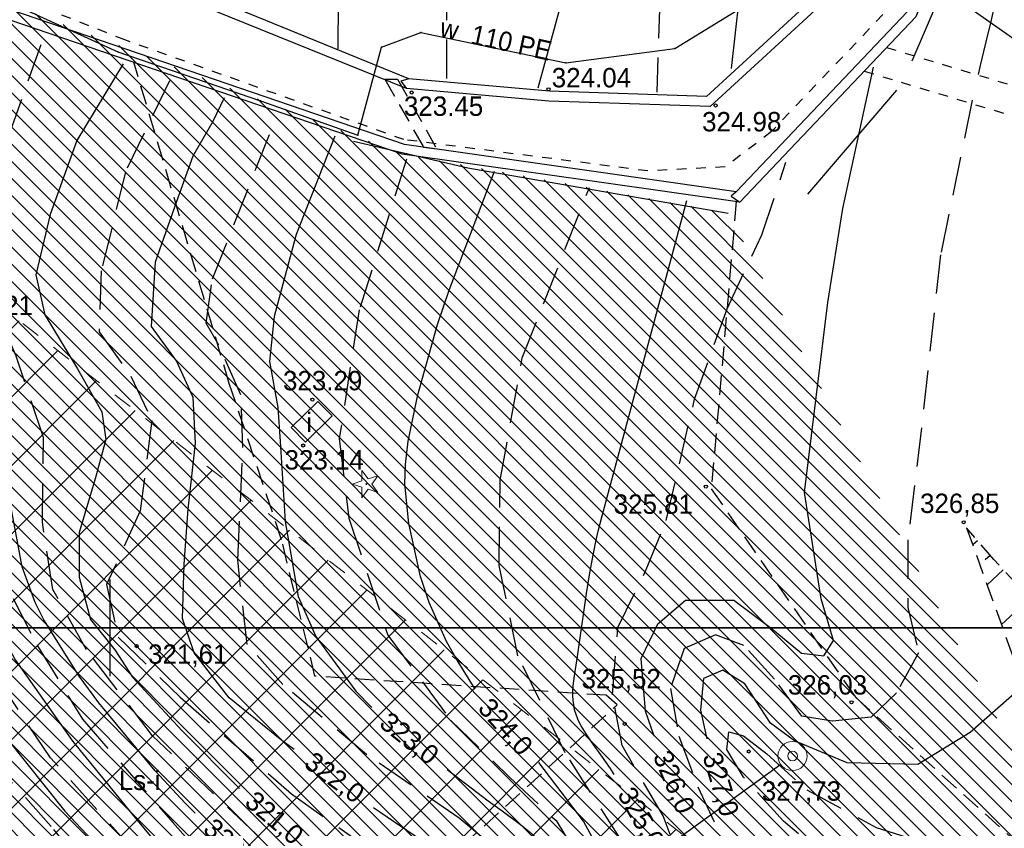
# Model space of a CAD drawing. Extents: x 4615668 to 9294084, y 5331114 to 10688993.
# Tile 67 of 181: x 4655690 to 4655741, y 5335053 to 5335094. Entities that reach past the tile are written whole.
import ezdxf
from ezdxf.enums import TextEntityAlignment as Align

# ---------------------------------------------------------------- set-up
doc = ezdxf.new("R2010")
doc.units = 0
doc.header["$MEASUREMENT"] = 0
for name, pattern in [('BUIB05', [1, 0.5, -0.5]), ('DROGA', [1, 0.5, -0.5]), ('PRZEPUST', [1.5, 1, -0.5]), ('SKARPA1', [1.5, 1, -0.5]), ('UZYTEK', [1.5, 1, -0.5]), ('WARSTWICA', [3, 2, -1])]:
    doc.linetypes.add(name, pattern=pattern)
for name, color, linetype in [('10', 7, 'Continuous'), ('13', 7, 'Continuous'), ('14', 7, 'Continuous'), ('17', 7, 'Continuous'), ('19', 7, 'Continuous'), ('23', 7, 'Continuous'), ('25', 7, 'Continuous'), ('26', 7, 'Continuous'), ('45', 7, 'Continuous'), ('47', 7, 'Continuous'), ('50', 7, 'Continuous'), ('51', 7, 'Continuous'), ('52', 7, 'Continuous'), ('60', 7, 'Continuous'), ('9', 7, 'Continuous'), ('SZZPZ_922', 7, 'Continuous'), ('UWWPA_907', 7, 'Continuous')]:
    doc.layers.add(name, color=color, linetype=linetype)
doc.layers.add('hatch', color=253, linetype='Continuous', lineweight=0)
doc.styles.add('txt', font='TXT', dxfattribs={"height": 0.2})

# ---------------------------------------------------------------- blocks, each defined once
blk = doc.blocks.new('*M2220')
at = {"layer": '60', "color": 7, "linetype": 'Continuous'}
blk.add_line((350, 0), (350, 2.5), dxfattribs=at)
blk.add_lwpolyline([(0, 0), (0, 250), (400, 250), (400, 0)], close=True, dxfattribs=at)
blk = doc.blocks.new('*M2222')
at = {"layer": '60', "color": 7, "linetype": 'Continuous'}
blk.add_line((350, 247.5), (350, 250), dxfattribs=at)
blk.add_lwpolyline([(0, 0), (0, 250), (400, 250), (400, 0)], close=True, dxfattribs=at)
blk = doc.blocks.new('SB')
at = {"layer": 'UWWPA_907', "color": 7, "linetype": 'Continuous', "lineweight": 13}
for radius in [0.75, 0.25]:
    blk.add_circle((0, 0), radius, dxfattribs=at)
blk = doc.blocks.new('WYS')
at = {"layer": '52', "color": 67, "linetype": 'Continuous'}
blk.add_circle((0, 0), 0.08, dxfattribs=at)
blk = doc.blocks.new('DI')
at = {"layer": 'SZZPZ_922', "color": 7, "linetype": 'Continuous', "lineweight": 13}
for p, q in [((-0.227, 0.699), (0.087, 0.267)), ((-0.227, 0.164), (-0.227, 0.699)), ((-0.736, -0.001), (-0.227, 0.164)), ((0.087, 0.267), (0.595, 0.431)), ((0.595, 0.431), (0.281, -0.001)), ((-0.227, -0.166), (-0.736, -0.001)), ((-0.227, -0.702), (-0.227, -0.166)), ((0.087, -0.268), (-0.227, -0.702)), ((0.595, -0.434), (0.087, -0.268)), ((0.281, -0.001), (0.595, -0.434))]:
    blk.add_line(p, q, dxfattribs=at)
blk.add_circle((0, 0), 0.0203, dxfattribs=at)
blk = doc.blocks.new('*M2269')
at = {"layer": '25', "color": 165, "linetype": 'Continuous'}
blk.add_lwpolyline([(-1.835, -130.789), (3.195, -132.559), (4.415, -128.029), (6.435, -127.279), (13.915, -128.829), (19.545, -128.089), (24.245, -125.199), (29.505, -119.869), (34.415, -110.209), (38.365, -102.069), (43.305, -98.049)], dxfattribs=at)
blk.add_lwpolyline([(-1.835, -130.789), (3.195, -132.559), (4.415, -128.029), (6.435, -127.279), (13.915, -128.829), (19.545, -128.089), (24.245, -125.199), (29.505, -119.869), (34.415, -110.209), (38.365, -102.069), (43.305, -98.049)], dxfattribs=at)
for p in [(43.305, -98.049), (38.365, -102.069), (34.415, -110.209), (29.505, -119.869), (24.245, -125.199), (6.435, -127.279), (4.415, -128.029), (19.545, -128.089), (13.915, -128.829), (-1.835, -130.789), (3.195, -132.559)]:
    blk.add_point(p, dxfattribs=at)

msp = doc.modelspace()

# ---------------------------------------------------------------- hatches: boundary and pattern name
at = {"layer": 'hatch', "lineweight": 0, "ltscale": 20}
h = msp.add_hatch(dxfattribs=at)
h.set_pattern_fill('ANSI31', color=3, scale=5, angle=90)
h.set_pattern_definition([(135, (-11889.38753, -1756.1574), (-0.44194173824, -0.44194173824), [])])
h.paths.add_polyline_path([(4655588.854, 5335106.349), (4655610.799, 5335092.928), (4655619.826, 5335105.313), (4655679.3, 5335063.025), (4655675.327, 5335047.976), (4655665.409, 5335034.833), (4655687.601, 5335024.333), (4655665.162, 5335010.881), (4655660.44, 5335018.722), (4655662.201, 5335023.441), (4655659.892, 5335034.977), (4655638.385, 5335008.562), (4655616.894, 5335004.668), (4655615.082, 5335002.357), (4655641.603, 5335003.489), (4655662.829, 5335002.048), (4655672.968, 5335007.291), (4655703.279, 5335014.289), (4655716.801, 5335015.212), (4655741.269, 5335020.258), (4655757.915, 5335026.021), (4655726.837, 5335084.415), (4655710.028, 5335087.457), (4655682.401, 5335098.021), (4655634.828, 5335133.012), (4655626.983, 5335138.104), (4655613.086, 5335142.87)])
at = {"layer": 'hatch', "lineweight": 0}
h = msp.add_hatch(dxfattribs=at)
h.set_pattern_fill('ANSI31', color=160, scale=20)
h.set_pattern_definition([(45, (-11889.3875, -1756.1574), (-1.767766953, 1.767766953), [])])
h.paths.add_polyline_path([(4655585.345, 5335100.489), (4655609.825, 5335141.174), (4655724.52, 5335052.343), (4655757.949, 5335025.923), (4655741.269, 5335020.258), (4655716.277, 5335015.104), (4655702.906, 5335013.9), (4655672.968, 5335007.246), (4655662.829, 5335002.048), (4655641.397, 5335003.503), (4655600.675, 5335001.373), (4655590.095, 5334999.07), (4655563.772, 5335009.583), (4655603.239, 5335036.519), (4655603.01, 5335091.868)])

# ---------------------------------------------------------------- linework, layer by layer
at = {"color": 97, "linetype": 'DROGA'}
msp.add_line((4655733.854, 5335091.732), (4655743.076, 5335088.95), dxfattribs=at)
at = {"color": 97, "linetype": 'Continuous'}
msp.add_line((4655730.947, 5335085.395), (4655735.547, 5335090.745), dxfattribs=at)
at = {"color": 94, "linetype": 'BUIB05', "lineweight": 0, "ltscale": 2}
msp.add_lwpolyline([(4655585.345, 5335100.489), (4655609.825, 5335141.174), (4655724.52, 5335052.343), (4655757.949, 5335025.923), (4655741.269, 5335020.258), (4655716.277, 5335015.104), (4655702.906, 5335013.9), (4655672.968, 5335007.246), (4655662.829, 5335002.048), (4655641.397, 5335003.503), (4655600.675, 5335001.373), (4655590.095, 5334999.07), (4655563.772, 5335009.583), (4655603.239, 5335036.519), (4655603.01, 5335091.868)], close=True, dxfattribs=at)
at = {"color": 97, "linetype": 'Continuous'}
for points in [[(4655736.337, 5335092.255), (4655746.467, 5335115.855), (4655750.027, 5335118.865), (4655752.887, 5335119.295), (4655755.92, 5335118.191), (4655772.227, 5335105.035), (4655772.627, 5335098.545), (4655770.597, 5335092.275), (4655764.658, 5335083.789)], [(4655707.527, 5335088.115), (4655713.407, 5335086.745), (4655726.837, 5335084.415)]]:
    msp.add_lwpolyline(points, dxfattribs=at)
at = {"color": 97, "linetype": 'DROGA'}
msp.add_lwpolyline([(4655735.011, 5335092.95), (4655743.451, 5335090.403), (4655746.991, 5335091.633)], dxfattribs=at)
at = {"layer": '13', "color": 7, "linetype": 'Continuous'}
msp.add_lwpolyline([(4655705.047, 5335072.602), (4655706.414, 5335073.955), (4655705.674, 5335074.703), (4655704.306, 5335073.35)], close=True, dxfattribs=at)
at = {"layer": '17', "color": 97, "linetype": 'DROGA'}
msp.add_lwpolyline([(4655742.29, 5335110.388), (4655735.502, 5335095.371), (4655729.074, 5335088.611), (4655726.69, 5335086.792), (4655722.698, 5335086.584), (4655710.12, 5335088.198), (4655695.731, 5335093.341), (4655688.749, 5335096.084), (4655674.627, 5335105.411), (4655664.576, 5335112.528), (4655652.016, 5335120.973), (4655638.349, 5335131.564), (4655627.271, 5335139.295), (4655621.424, 5335142.302), (4655617.537, 5335143.81), (4655613.234, 5335144.486), (4655609.451, 5335142.666), (4655606.041, 5335137.648)], dxfattribs=at)
at = {"layer": '19', "color": 7, "linetype": 'Continuous'}
for p, q in [((4655709.133, 5335091.317), (4655709.796, 5335091.317)), ((4655711.121, 5335087.813), (4655711.814, 5335087.722))]:
    msp.add_line(p, q, dxfattribs=at)
at = {"layer": '19', "color": 172, "linetype": 'PRZEPUST'}
for p, q in [((4655709.133, 5335091.317), (4655711.121, 5335087.813)), ((4655709.796, 5335091.317), (4655711.814, 5335087.722))]:
    msp.add_line(p, q, dxfattribs=at)
at = {"layer": '23', "color": 40, "linetype": 'Continuous'}
msp.add_lwpolyline([(4655703.522, 5335124.573), (4655714.395, 5335116.982), (4655737.711, 5335096.128), (4655744.902, 5335091.063), (4655752.726, 5335085.561)], dxfattribs=at)
at = {"layer": '25', "color": 165, "linetype": 'Continuous'}
for points in [[(4655589.805, 5335149.53), (4655591.457, 5335149.195), (4655600.637, 5335147.795), (4655606.747, 5335146.325), (4655612.277, 5335144.505), (4655616.267, 5335142.725), (4655620.817, 5335141.465), (4655625.887, 5335138.815), (4655641.927, 5335128.405), (4655652.327, 5335121.145), (4655664.957, 5335111.795), (4655674.887, 5335104.485), (4655681.767, 5335099.635), (4655688.977, 5335095.645), (4655695.367, 5335092.725), (4655702.717, 5335090.205)], [(4655590.166, 5335149.457), (4655591.457, 5335149.195), (4655600.637, 5335147.795), (4655606.747, 5335146.325), (4655612.277, 5335144.505), (4655616.267, 5335142.725), (4655620.817, 5335141.465), (4655625.887, 5335138.815), (4655641.927, 5335128.405), (4655652.327, 5335121.145), (4655664.957, 5335111.795), (4655674.887, 5335104.485), (4655681.767, 5335099.635), (4655688.977, 5335095.645), (4655695.367, 5335092.725), (4655702.717, 5335090.205)], [(4655729.553, 5335055.974), (4655714.455, 5335045.08), (4655707.878, 5335040.608), (4655694.548, 5335031.238)]]:
    msp.add_lwpolyline(points, dxfattribs=at)
for p in [(4655695.367, 5335092.725), (4655702.717, 5335090.205)]:
    msp.add_point(p, dxfattribs=at)
at = {"layer": '45', "color": 219, "linetype": 'Continuous'}
for points in [[(4655788.318, 5335087.177), (4655785.963, 5335092.852), (4655785.059, 5335094.103), (4655775.354, 5335103.008), (4655764.978, 5335112.567), (4655762.183, 5335115.231), (4655760.796, 5335116.01), (4655753.13, 5335120.527), (4655752.238, 5335120.464), (4655747.343, 5335118.661), (4655746.478, 5335117.973), (4655744.633, 5335114.25), (4655742.29, 5335110.388), (4655736.083, 5335094.805), (4655727.259, 5335085.511), (4655710.146, 5335087.945), (4655682.639, 5335097.359), (4655658.142, 5335115.559), (4655640.805, 5335129.446), (4655627.317, 5335138.972), (4655612.96, 5335143.544), (4655609.494, 5335141.756), (4655596.704, 5335123.432), (4655592.654, 5335117.608)], [(4655787.856, 5335086.985), (4655785.523, 5335092.606), (4655784.683, 5335093.769), (4655775.016, 5335102.64), (4655764.636, 5335112.203), (4655761.883, 5335114.825), (4655760.546, 5335115.576), (4655753.01, 5335120.017), (4655752.344, 5335119.97), (4655747.591, 5335118.219), (4655746.876, 5335117.651), (4655745.071, 5335114.008), (4655742.74, 5335110.164), (4655736.511, 5335094.531), (4655727.443, 5335084.979), (4655710.028, 5335087.457), (4655682.403, 5335096.911), (4655657.836, 5335115.163), (4655640.505, 5335129.046), (4655627.091, 5335138.52), (4655613.006, 5335143.004), (4655609.834, 5335141.368), (4655597.114, 5335123.146), (4655593.012, 5335117.248)], [(4655739.629, 5335111.644), (4655732.536, 5335097.159), (4655731.565, 5335095.799), (4655725.722, 5335090.421), (4655717.622, 5335090.69), (4655710.366, 5335091.334), (4655691.615, 5335098.992), (4655693.427, 5335105.67), (4655694.32, 5335118.312), (4655695.187, 5335122.271)], [(4655740.079, 5335111.424), (4655732.966, 5335096.901), (4655731.941, 5335095.467), (4655725.91, 5335089.915), (4655717.592, 5335090.19), (4655710.246, 5335090.842), (4655691.064, 5335098.597), (4655690.508, 5335098.546)], [(4655710.366, 5335091.334), (4655709.957, 5335091.206), (4655710.246, 5335090.842)], [(4655727.259, 5335085.511), (4655727.001, 5335085.287), (4655727.443, 5335084.979)]]:
    msp.add_lwpolyline(points, dxfattribs=at)
at = {"layer": '50', "color": 216, "linetype": 'Continuous'}
for points in [[(4655706.721, 5335092.876), (4655706.775, 5335100.347), (4655706.802, 5335102.441), (4655706.857, 5335105.232), (4655706.883, 5335106.628), (4655706.992, 5335115.157), (4655707.022, 5335116.364), (4655707.046, 5335116.967), (4655707.096, 5335117.873), (4655707.201, 5335119.23), (4655707.294, 5335120.132), (4655707.348, 5335120.582), (4655707.44, 5335121.255), (4655707.581, 5335122.15), (4655707.661, 5335122.595), (4655707.793, 5335123.261), (4655708.018, 5335124.253), (4655708.839, 5335127.583)], [(4655717.036, 5335090.865), (4655718.261, 5335095.321), (4655718.41, 5335095.925), (4655718.494, 5335096.331), (4655718.627, 5335097.151), (4655718.678, 5335097.564), (4655718.757, 5335098.393), (4655718.809, 5335099.226), (4655718.866, 5335100.889), (4655718.902, 5335102.523), (4655718.911, 5335103.341), (4655718.909, 5335104.569), (4655718.877, 5335105.797), (4655718.847, 5335106.41), (4655718.791, 5335107.225), (4655718.755, 5335107.632), (4655718.691, 5335108.241), (4655718.568, 5335109.151), (4655717.683, 5335114.857)], [(4655670.729, 5335092.196), (4655671.285, 5335090.864), (4655673.896, 5335084.741), (4655676.909, 5335078.416), (4655679.985, 5335074.292), (4655681.472, 5335071.714), (4655684.256, 5335068.51), (4655684.806, 5335067.363), (4655686.172, 5335063.657), (4655686.935, 5335062.126), (4655689.585, 5335057.394), (4655692.638, 5335053.567), (4655696.333, 5335049.66), (4655698.449, 5335046.738), (4655700.859, 5335041.904), (4655702.385, 5335038.157), (4655703.466, 5335033.592), (4655703.989, 5335031.376)], [(4655695.635, 5335092.116), (4655693.246, 5335088.153), (4655691.868, 5335084.344), (4655691.136, 5335081.228), (4655691.595, 5335079.17), (4655693.28, 5335076.374), (4655694.536, 5335074.162), (4655694.75, 5335072.737), (4655694.198, 5335070.71), (4655693.371, 5335067.945), (4655693.371, 5335065.641), (4655693.953, 5335063.46), (4655695.209, 5335061.894), (4655696.129, 5335060.473), (4655698.672, 5335057.739), (4655701.645, 5335054.735)], [(4655723.028, 5335057.433), (4655722.57, 5335058.721), (4655722.356, 5335061.439), (4655723.212, 5335063.228), (4655724.639, 5335064.444), (4655727.135, 5335064.444), (4655729.061, 5335063.013), (4655730.63, 5335061.725), (4655731.772, 5335061.582), (4655732.271, 5335062.369), (4655731.629, 5335064.516), (4655730.77, 5335069.995), (4655731.982, 5335079.797), (4655732.748, 5335084.646), (4655734.332, 5335091.928)], [(4655704.458, 5335056.752), (4655703.83, 5335057.22), (4655701.113, 5335059.423), (4655699.305, 5335061.727), (4655698.693, 5335063.508), (4655698.785, 5335066.304), (4655698.998, 5335069.138), (4655699.365, 5335072.548), (4655699.244, 5335074.909), (4655698.385, 5335076.787), (4655697.099, 5335078.569), (4655697.313, 5335081.9), (4655698.385, 5335084.972), (4655699.243, 5335087.368), (4655700.284, 5335089.149), (4655700.866, 5335090.378)], [(4655716.757, 5335014.837), (4655717.039, 5335017.214), (4655716.717, 5335020.96), (4655715.592, 5335024.773), (4655713.383, 5335030.01), (4655711.254, 5335034.924), (4655709.009, 5335038.411), (4655705.434, 5335042.399), (4655701.698, 5335046.347), (4655699.334, 5335049.548), (4655696.12, 5335053.415), (4655693.067, 5335057.161), (4655690.054, 5335061.431), (4655688.053, 5335065.075), (4655687.129, 5335067.975), (4655685.201, 5335071.56), (4655682.315, 5335077.79), (4655679.744, 5335084.397), (4655677.585, 5335090.231)], [(4655706.552, 5335088.381), (4655704.561, 5335083.312), (4655703.428, 5335079.073), (4655703.185, 5335076.753), (4655703.614, 5335074.388), (4655703.737, 5335072.637), (4655703.986, 5335068.502), (4655704.66, 5335064.632), (4655705.579, 5335062.574), (4655707.632, 5335059.764), (4655708.47, 5335058.924)], [(4655713.792, 5335059.869), (4655712.857, 5335061.356), (4655712.319, 5335062.317), (4655711.417, 5335064.336), (4655710.967, 5335065.673), (4655710.377, 5335068.413), (4655710.163, 5335070.443), (4655710.193, 5335071.455), (4655710.336, 5335072.656), (4655710.836, 5335075.037), (4655711.851, 5335078.662), (4655712.458, 5335080.436), (4655714.784, 5335086.569)], [(4655742.181, 5335060.133), (4655739.328, 5335057.629), (4655736.617, 5335055.983), (4655732.98, 5335056.055), (4655730.269, 5335057.2), (4655729.016, 5335058.1), (4655727.701, 5335060.133), (4655726.56, 5335060.848), (4655725.561, 5335060.419), (4655725.419, 5335058.773), (4655725.735, 5335057.303)], [(4655727.305, 5335014.119), (4655726.907, 5335016.792), (4655727.091, 5335019.802), (4655727.551, 5335023.949), (4655727.856, 5335027.124), (4655727.979, 5335030.442), (4655727.55, 5335034.036), (4655726.968, 5335036.536), (4655726.325, 5335038.441), (4655725.529, 5335040.53), (4655724.242, 5335043.264), (4655722.652, 5335046.418), (4655720.844, 5335050.35), (4655719.374, 5335053.053), (4655717.083, 5335056.072)], [(4655712.356, 5335055.719), (4655714.463, 5335054.112), (4655715.18, 5335053.584), (4655716.136, 5335052.882), (4655716.599, 5335052.511), (4655717.045, 5335052.116), (4655717.259, 5335051.907), (4655717.567, 5335051.574), (4655717.836, 5335051.236), (4655718, 5335051.002), (4655718.102, 5335050.842), (4655718.294, 5335050.515), (4655718.428, 5335050.265), (4655718.676, 5335049.753), (4655719.138, 5335048.712), (4655719.375, 5335048.195), (4655720.784, 5335045.246), (4655722.59, 5335041.541), (4655723.299, 5335040.163), (4655723.509, 5335039.693), (4655723.601, 5335039.452), (4655723.726, 5335039.099)], [(4655718.556, 5335042.144), (4655717.352, 5335045.074), (4655717.033, 5335045.808), (4655716.862, 5335046.168), (4655716.589, 5335046.702), (4655716.295, 5335047.225), (4655716.139, 5335047.483), (4655715.809, 5335047.989), (4655715.635, 5335048.238), (4655715.361, 5335048.606), (4655715.151, 5335048.865), (4655715.006, 5335049.031), (4655714.705, 5335049.349), (4655714.549, 5335049.502), (4655714.227, 5335049.795), (4655713.893, 5335050.074), (4655713.665, 5335050.252), (4655713.195, 5335050.594), (4655711.645, 5335051.647), (4655709.573, 5335053.036), (4655708.551, 5335053.75)]]:
    msp.add_lwpolyline(points, dxfattribs=at)
at = {"layer": '50', "color": 245, "linetype": 'WARSTWICA'}
for points in [[(4655712.326, 5335091.356), (4655712.326, 5335100.913), (4655712.318, 5335102.136), (4655712.264, 5335104.58), (4655712.209, 5335106.209), (4655712.082, 5335109.467), (4655712, 5335111.91), (4655711.859, 5335117.39), (4655711.805, 5335120.129), (4655711.802, 5335120.456), (4655711.811, 5335121.109), (4655711.839, 5335121.762), (4655711.867, 5335122.197), (4655711.942, 5335123.066)], [(4655700.277, 5335032.432), (4655698.75, 5335039.097), (4655697.204, 5335045.373), (4655695.235, 5335048.758), (4655691.931, 5335052.778), (4655688.561, 5335056.555), (4655686.312, 5335060.716), (4655684.554, 5335064.524), (4655683.359, 5335067.485), (4655681.601, 5335069.742), (4655678.719, 5335073.55), (4655675.137, 5335078.737), (4655672.044, 5335083.18), (4655669.302, 5335088.539), (4655666.565, 5335095.421), (4655663.542, 5335103.178), (4655658.902, 5335114.319)], [(4655744.448, 5335112.949), (4655742.171, 5335101.964), (4655742.093, 5335101.594), (4655742.041, 5335101.347), (4655741.934, 5335100.854), (4655741.879, 5335100.607), (4655741.769, 5335100.115), (4655741.657, 5335099.623), (4655741.582, 5335099.295), (4655741.428, 5335098.64), (4655741.312, 5335098.148), (4655741.076, 5335097.167), (4655740.599, 5335095.205), (4655740.361, 5335094.224), (4655740.126, 5335093.242), (4655740.01, 5335092.751), (4655739.839, 5335092.013), (4655739.735, 5335091.56)], [(4655711.246, 5335014.803), (4655710.595, 5335020.567), (4655709.24, 5335027.527), (4655707.017, 5335033.727), (4655703.818, 5335040.035), (4655701.494, 5335044.736), (4655699.759, 5335047.618), (4655696.289, 5335051.425), (4655691.897, 5335056.319), (4655689.464, 5335059.94), (4655686.537, 5335065.215), (4655685.127, 5335069.837), (4655681.393, 5335075.583), (4655678.194, 5335081.619), (4655674.245, 5335091.321), (4655671.263, 5335099.043), (4655667.852, 5335107.678)], [(4655723.448, 5335106.468), (4655723.443, 5335106.285), (4655723.434, 5335105.918), (4655723.427, 5335105.552), (4655723.416, 5335104.818), (4655723.413, 5335104.582), (4655723.41, 5335104.109), (4655723.411, 5335103.635), (4655723.412, 5335103.32), (4655723.418, 5335102.689), (4655723.426, 5335102.058), (4655723.436, 5335101.217), (4655723.44, 5335100.796), (4655723.442, 5335100.376), (4655723.442, 5335100.166), (4655723.442, 5335099.85), (4655723.439, 5335099.43), (4655723.436, 5335099.219), (4655723.43, 5335098.904), (4655723.422, 5335098.589), (4655723.417, 5335098.431), (4655723.156, 5335090.642)], [(4655679.672, 5335098.218), (4655683.126, 5335084.153), (4655684.71, 5335078.735), (4655687.041, 5335071.774), (4655688.614, 5335067.206), (4655691.216, 5335062.095), (4655693.54, 5335058.314), (4655698.202, 5335052.985), (4655703.299, 5335047.221), (4655705.561, 5335045.063), (4655709.085, 5335042.833), (4655710.928, 5335042.289)], [(4655712.342, 5335044.512), (4655706.975, 5335047.993), (4655702.475, 5335052.397), (4655697.161, 5335057.455), (4655693.752, 5335061.895), (4655692.017, 5335064.994), (4655691.475, 5335068.475), (4655691.53, 5335072.842), (4655690.12, 5335077.03), (4655688.823, 5335080.143), (4655688.877, 5335084.384), (4655689.741, 5335088.395), (4655691.584, 5335093.615)], [(4655698.036, 5335091.223), (4655695.759, 5335086.546), (4655694.512, 5335081.434), (4655694.403, 5335078.28), (4655696.03, 5335075.996), (4655697.114, 5335073.712), (4655696.52, 5335069.052), (4655694.789, 5335065.262), (4655695.385, 5335062.543), (4655698.584, 5335059.443), (4655704.32, 5335054.458), (4655711.314, 5335049.509), (4655713.971, 5335047.769), (4655715.434, 5335045.268), (4655716.085, 5335043.691)], [(4655739.424, 5335090.231), (4655737.79, 5335082.253), (4655736.815, 5335073.335), (4655736.113, 5335067.558), (4655736.113, 5335064.077), (4655736.655, 5335061.739), (4655735.516, 5335059.673), (4655734.215, 5335058.422), (4655732.209, 5335058.204), (4655730.637, 5335058.476), (4655729.227, 5335060.379), (4655727.655, 5335062.12), (4655726.191, 5335062.663), (4655724.564, 5335061.956), (4655723.86, 5335059.89), (4655724.293, 5335057.443), (4655725.269, 5335054.833), (4655726.733, 5335051.733)], [(4655721.16, 5335040.763), (4655718.395, 5335047.071), (4655716.389, 5335050.333), (4655712.973, 5335053.216), (4655708.202, 5335056.478), (4655703.876, 5335060.105), (4655702.033, 5335062.172), (4655701.545, 5335066.522), (4655701.816, 5335072.318), (4655701.708, 5335075.037), (4655700.569, 5335077.593), (4655699.919, 5335078.735), (4655700.244, 5335081.019), (4655703.549, 5335089.377)], [(4655710.255, 5335087.198), (4655707.815, 5335079.422), (4655706.785, 5335072.788), (4655707.284, 5335068.687), (4655709.29, 5335062.651), (4655712.543, 5335058.247), (4655715.579, 5335055.31), (4655717.964, 5335053.081), (4655720.024, 5335049.734), (4655722.843, 5335043.752), (4655725.066, 5335038.206), (4655726.584, 5335032.791), (4655726.963, 5335029.148), (4655726.746, 5335024.852), (4655725.884, 5335020.263), (4655725.179, 5335016.783), (4655725.342, 5335014.662)], [(4655733.728, 5335012.654), (4655732.264, 5335017.766), (4655731.939, 5335022.497), (4655731.72, 5335026.052), (4655731.937, 5335031.816), (4655731.882, 5335036.765), (4655730.798, 5335039.321), (4655728.033, 5335042.91), (4655726.192, 5335046.687), (4655724.946, 5335049.57), (4655723.482, 5335053.322), (4655721.367, 5335056.965), (4655720.879, 5335059.575), (4655721.15, 5335063.034), (4655722.614, 5335066.025), (4655723.643, 5335068.565), (4655725.107, 5335074.818), (4655726.784, 5335079.48), (4655728.574, 5335083.286), (4655729.821, 5335087.038)], [(4655729.336, 5335013.838), (4655728.848, 5335016.503), (4655728.794, 5335020.636), (4655728.848, 5335026.128), (4655729.115, 5335029.795), (4655728.79, 5335033.983), (4655727.001, 5335039.312), (4655724.507, 5335045.076), (4655721.366, 5335052.011), (4655718.438, 5335056.579), (4655715.998, 5335061.582), (4655715.028, 5335066.232), (4655715.083, 5335070.637), (4655716.221, 5335076.945), (4655719.689, 5335085.73)], [(4655741.788, 5335045.653), (4655737.125, 5335047.773), (4655732.734, 5335050.438), (4655729.698, 5335053.048), (4655727.638, 5335055.332), (4655726.77, 5335056.746), (4655726.879, 5335057.67), (4655727.638, 5335057.453), (4655728.83, 5335056.528), (4655730.891, 5335054.679), (4655734.469, 5335052.722), (4655739.294, 5335051.199), (4655740.866, 5335051.09), (4655743.957, 5335051.743)]]:
    msp.add_lwpolyline(points, dxfattribs=at)
at = {"layer": '50', "color": 7, "linetype": 'Continuous'}
for points in [[(4655727.932, 5335100.007), (4655727.887, 5335099.644), (4655727.865, 5335099.462), (4655727.833, 5335099.19), (4655727.784, 5335098.781), (4655727.751, 5335098.509), (4655727.735, 5335098.373), (4655727.711, 5335098.168), (4655727.679, 5335097.896), (4655727.663, 5335097.759), (4655727.64, 5335097.555), (4655727.605, 5335097.248), (4655726.992, 5335091.869)], [(4655699.353, 5335053.474), (4655698.842, 5335053.987), (4655697.296, 5335055.65), (4655694.39, 5335059.152), (4655693.363, 5335060.525), (4655691.553, 5335063.441), (4655691.105, 5335064.328), (4655690.424, 5335066.178), (4655689.595, 5335070.687), (4655687.5, 5335076.246), (4655686.977, 5335077.936), (4655686.805, 5335078.804), (4655686.594, 5335081.05), (4655686.549, 5335082.549), (4655686.63, 5335085.545), (4655687.154, 5335094.956)], [(4655720.966, 5335055.463), (4655720.769, 5335055.769), (4655720.356, 5335056.361), (4655719.792, 5335057.144), (4655719.521, 5335057.55), (4655719.264, 5335057.976), (4655719.144, 5335058.198), (4655719.087, 5335058.314), (4655718.994, 5335058.55), (4655718.924, 5335058.791), (4655718.89, 5335058.954), (4655718.847, 5335059.284), (4655718.835, 5335059.535), (4655718.835, 5335059.703), (4655718.853, 5335060.042), (4655718.909, 5335060.551), (4655719.064, 5335061.553), (4655719.532, 5335064.791), (4655719.707, 5335065.869), (4655719.803, 5335066.406), (4655720.018, 5335067.475), (4655720.138, 5335068.007), (4655720.338, 5335068.799), (4655724.716, 5335085.066)]]:
    msp.add_lwpolyline(points, dxfattribs=at)
at = {"layer": '51', "color": 3, "linetype": 'Continuous'}
for p, q in [((4655739.705, 5335067.517), (4655739.451, 5335067.297)), ((4655740.357, 5335066.759), (4655740.086, 5335066.525)), ((4655741.029, 5335066.018), (4655740.192, 5335065.244)), ((4655742.387, 5335064.549), (4655740.93, 5335063.202))]:
    msp.add_line(p, q, dxfattribs=at)
at = {"layer": '51', "color": 3, "linetype": 'SKARPA1'}
for points in [[(4655739.13, 5335068.185), (4655742.172, 5335059.763), (4655745.573, 5335053.041), (4655749.295, 5335046.94), (4655751.928, 5335042.797), (4655752.246, 5335042.397)], [(4655747.264, 5335055.02), (4655747.013, 5335055.465), (4655745.258, 5335061.041), (4655742.852, 5335064.046), (4655740.537, 5335066.55), (4655739.13, 5335068.185)]]:
    msp.add_lwpolyline(points, dxfattribs=at)
at = {"layer": '9', "color": 3, "linetype": 'UZYTEK'}
for points in [[(4655696.509, 5335036.64), (4655721.108, 5335059.051), (4655720.554, 5335059.545), (4655705.53, 5335060.533), (4655703.813, 5335067.558), (4655701.111, 5335075.626), (4655696.192, 5335092.192)], [(4655727.261, 5335085.005), (4655725.972, 5335070.19), (4655733.402, 5335059.442), (4655751.928, 5335042.797)]]:
    msp.add_lwpolyline(points, dxfattribs=at)

# ---------------------------------------------------------------- block references
at = {"layer": '25', "color": 165, "linetype": 'Continuous'}
msp.add_blockref('*M2269', (4655704.552, 5335220.994), dxfattribs=at)
at = {"layer": '26', "color": 165, "linetype": 'Continuous'}
msp.add_blockref('SB', (4655730.16, 5335056.415), dxfattribs=at)
at = {"layer": '47', "color": 3, "linetype": 'Continuous'}
msp.add_blockref('DI', (4655708.18, 5335070.437), dxfattribs=at)
at = {"layer": '52', "color": 67, "linetype": 'Continuous'}
for p in [(4655710.52, 5335090.627), (4655717.575, 5335090.794), (4655726.195, 5335089.959), (4655705.401, 5335074.793), (4655704.922, 5335072.429), (4655725.691, 5335070.306), (4655738.989, 5335068.47), (4655696.336, 5335062.081), (4655733.2, 5335059.187), (4655721.498, 5335058.076), (4655727.903, 5335056.649)]:
    msp.add_blockref('WYS', p, dxfattribs=at)
at = {"layer": '60', "color": 7, "linetype": 'Continuous'}
for name, p in [('*M2220', (4655344.967, 5335063.025)), ('*M2222', (4655344.967, 5334813.025))]:
    msp.add_blockref(name, p, dxfattribs=at)

# ---------------------------------------------------------------- texts
at = {"layer": '10', "color": 125, "linetype": 'Continuous', "style": 'txt'}
msp.add_text('Ls-i', height=1, dxfattribs=at).set_placement((4655696.489, 5335055.182), align=Align.MIDDLE)
at = {"layer": '14', "color": 7, "linetype": 'Continuous', "style": 'txt'}
msp.add_text('i', height=1, dxfattribs=at).set_placement((4655705.228, 5335073.644), align=Align.MIDDLE)
at = {"layer": '25', "color": 165, "linetype": 'Continuous', "style": 'txt', "width": 0.955}
msp.add_text('w  110 PE', height=1, rotation=347.6609, dxfattribs=at).set_placement((4655711.914, 5335093.51))
at = {"layer": '50', "color": 6, "linetype": 'Continuous', "style": 'txt'}
for s, rotation, p in [('324,0', 311.7648, (4655715.304, 5335057.871)), ('323,0', 321.5226, (4655710.355, 5335057.26)), ('322,0', 323.7162, (4655706.498, 5335055.243)), ('326,0', 292.9287, (4655723.978, 5335055.042)), ('327,0', 286.6745, (4655726.387, 5335054.932)), ('325,0,', 299.5254, (4655722.376, 5335053.032)), ('321,0', 319.809, (4655703.388, 5335053.165)), ('320,0', 317.1585, (4655701.21, 5335051.727))]:
    msp.add_text(s, height=1, rotation=rotation, dxfattribs=at).set_placement(p, align=Align.MIDDLE)
at = {"layer": '52', "color": 67, "linetype": 'Continuous', "style": 'txt'}
for s, p in [('324.04', (4655717.742, 5335090.894)), ('323.45', (4655710.12, 5335089.425)), ('324.98', (4655725.496, 5335088.624)), ('320.21', (4655686.898, 5335079.15)), ('323.29', (4655703.884, 5335075.273)), ('323.14', (4655703.964, 5335071.187)), ('325.81', (4655720.938, 5335068.904)), ('326,85', (4655736.735, 5335068.946)), ('321,61', (4655696.929, 5335061.169)), ('325,52', (4655719.28, 5335059.902)), ('326,03', (4655729.919, 5335059.583)), ('327,73', (4655728.575, 5335054.111))]:
    msp.add_text(s, height=1, dxfattribs=at).set_placement(p)

doc.saveas('drawing.dxf')
